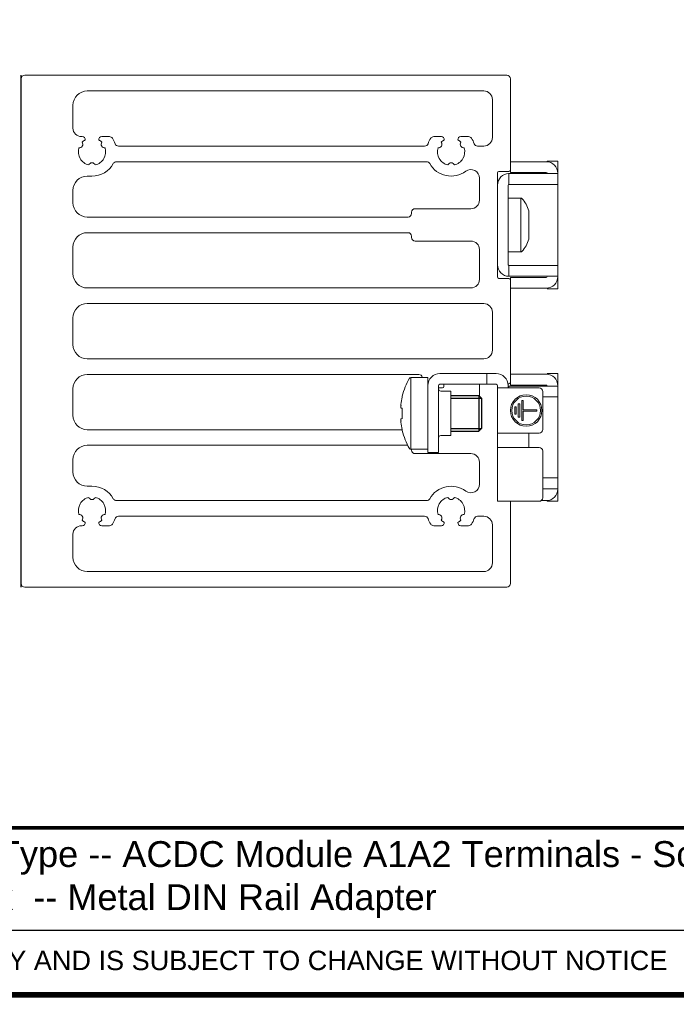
# Model space of a CAD drawing. Header units: millimetres. Extents: x -556 to 0, y -1 to 403.
# Tile 16 of 26: x -275 to -183, y -1 to 136. Entities that reach past the tile are written whole.
import ezdxf

# ---------------------------------------------------------------- set-up
doc = ezdxf.new("R2010")
doc.units = ezdxf.units.MM
doc.header["$LTSCALE"] = 3
doc.styles.add('Arail wf1', font='ARIAL.TTF')
doc.styles.add('ARIAL', font='ARIAL.TTF', dxfattribs={"width": 0.75})

# ---------------------------------------------------------------- blocks, each defined once
blk = doc.blocks.new('RHS60-Front')
at = {"linetype": 'Continuous', "lineweight": 0, "extrusion": (-1, 6.12323e-17, 0)}
for p, q in [((0, -35.15), (0, 35.15)), ((0.5, 35.65), (67.6, 35.65)), ((68.1, 35.15), (68.1, 22.45)), ((64.4, 33.47), (9.2, 33.47)), ((65.6, 26.98), (65.6, 32.27)), ((7.2, 31.47), (7.2, 28.3)), ((8.4, 27.1), (8.5, 27.1)), ((11.2, 27.1), (12.27, 27.1)), ((57.43, 27.1), (58.5, 27.1)), ((61.2, 27.1), (62.27, 27.1)), ((13.54, 25.78), (56.16, 25.78)), ((63.54, 25.78), (64.4, 25.78)), ((56.44, 23.6), (13.26, 23.6)), ((68.1, 23.6), (69.1, 23.6)), ((73.1, 23.6), (69.1, 23.6)), ((73.2, 23.6), (73.2, 23.7)), ((73.2, 23.7), (74.7, 23.7)), ((74.7, 23.2), (74.7, 23.7)), ((66.3, 22.05), (66.3, 7.55)), ((67.9, 22.25), (66.5, 22.25)), ((67.9, 21.95), (67.82, 21.95)), ((67.9, 21.95), (67.9, 20.45)), ((68.4, 21.95), (67.9, 21.95)), ((68.1, 22.1), (68.1, 22.45)), ((69.1, 22.1), (68.1, 22.1)), ((68.4, 21.95), (73.7, 21.95)), ((73.1, 22.1), (69.1, 22.1)), ((73.2, 22), (73.2, 21.95)), ((74.7, 21.95), (73.7, 21.95)), ((74.7, 22), (74.7, 23.2)), ((74.7, 21.95), (74.7, 22)), ((74.7, 20.45), (74.7, 21.95)), ((9.85, 21.6), (9.2, 21.6)), ((63.8, 18.26), (63.8, 21.31)), ((7.2, 19.6), (7.2, 17.9)), ((67.8, 20.32), (67.8, 20.35)), ((67.8, 20.14), (67.8, 20.32)), ((67.8, 20.14), (67.8, 9.46)), ((67.9, 20.45), (68.4, 20.45)), ((68.4, 20.45), (73.7, 20.45)), ((73.7, 20.45), (74.7, 20.45)), ((74.7, 9.15), (74.7, 20.45)), ((69.56, 18.55), (67.8, 18.55)), ((69.56, 18.55), (69.56, 11.05)), ((54.35, 16.4), (54.35, 16.56)), ((54.85, 17.06), (62.6, 17.06)), ((70.65, 16.77), (70.65, 12.82)), ((9.2, 15.9), (53.85, 15.9)), ((53.85, 13.72), (9.2, 13.72)), ((54.35, 13.06), (54.35, 13.22)), ((62.6, 12.56), (54.85, 12.56)), ((7.2, 11.72), (7.2, 8.02)), ((63.8, 7.22), (63.8, 11.36)), ((69.56, 11.05), (67.8, 11.05)), ((67.8, 9.28), (67.8, 9.46)), ((67.8, 9.28), (67.8, 9.25)), ((68.4, 9.15), (67.9, 9.15)), ((67.9, 9.15), (67.9, 7.65)), ((68.4, 9.15), (73.7, 9.15)), ((74.7, 9.15), (73.7, 9.15)), ((74.7, 7.65), (74.7, 9.15)), ((66.5, 7.35), (67.9, 7.35)), ((67.9, 7.65), (67.82, 7.65)), ((67.9, 7.65), (68.4, 7.65)), ((69.1, 7.5), (68.1, 7.5)), ((68.1, 7.5), (68.1, 7.15)), ((68.1, 7.15), (68.1, -7.15)), ((73.7, 7.65), (68.4, 7.65)), ((73.1, 7.5), (69.1, 7.5)), ((73.2, 7.6), (73.2, 7.65)), ((73.7, 7.65), (74.7, 7.65)), ((74.7, 7.6), (74.7, 7.65)), ((74.7, 6.4), (74.7, 7.6)), ((9.2, 6.02), (62.6, 6.02)), ((68.1, 6), (69.1, 6)), ((73.1, 6), (69.1, 6)), ((73.2, 5.9), (73.2, 6)), ((73.2, 5.9), (74.7, 5.9)), ((74.7, 5.9), (74.7, 6.4)), ((64.4, 3.85), (9.2, 3.85)), ((7.2, 1.85), (7.2, -1.85)), ((65.6, -2.65), (65.6, 2.65)), ((9.2, -3.85), (64.4, -3.85)), ((55.35, -6.03), (9.2, -6.03)), ((56.6, -6.45), (54.22, -6.45)), ((54.22, -16.45), (54.22, -6.45)), ((56.6, -7.6), (56.6, -6.45)), ((64.3, -5.9), (58.3, -5.9)), ((64.8, -5.9), (64.3, -5.9)), ((65.3, -5.9), (64.8, -5.9)), ((64.8, -7.4), (64.8, -5.9)), ((66.1, -5.9), (65.3, -5.9)), ((68.1, -6), (69.1, -6)), ((73.1, -6), (69.1, -6)), ((73.2, -6), (73.2, -5.9)), ((73.2, -5.9), (74.7, -5.9)), ((74.7, -6.4), (74.7, -5.9)), ((74.7, -7.6), (74.7, -6.4)), ((7.2, -8.03), (7.2, -11.72)), ((56.6, -15.9), (56.6, -7.6)), ((58.1, -7.6), (58.1, -15.9)), ((58.65, -7.91), (58.1, -7.91)), ((58.3, -7.4), (64.3, -7.4)), ((58.85, -7.4), (58.85, -7.71)), ((63.8, -9.21), (63.8, -7.4)), ((64.3, -7.4), (64.8, -7.4)), ((64.8, -7.4), (65.3, -7.4)), ((65.3, -7.4), (66.1, -7.4)), ((66.3, -7.7), (66.3, -7.6)), ((66.3, -7.7), (66.3, -7.9)), ((68, -7.9), (66.3, -7.9)), ((66.3, -7.9), (66.3, -14.2)), ((67.9, -7.35), (67.78, -7.35)), ((67.8, -7.45), (67.79, -7.45)), ((67.8, -7.45), (67.8, -7.6)), ((67.8, -7.7), (67.8, -7.6)), ((67.8, -7.9), (67.8, -7.7)), ((67.9, -7.65), (67.9, -7.9)), ((68.4, -7.65), (67.9, -7.65)), ((68, -7.9), (72.1, -7.9)), ((68.1, -7.5), (68.1, -7.15)), ((69.1, -7.5), (68.1, -7.5)), ((68.4, -7.65), (73.7, -7.65)), ((73.1, -7.5), (69.1, -7.5)), ((73.2, -7.6), (73.2, -7.65)), ((74.7, -7.65), (73.7, -7.65)), ((74.7, -7.65), (74.7, -7.6)), ((74.7, -9.15), (74.7, -7.65)), ((53.05, -9.07), (53.05, -9.18)), ((58.4, -8.35), (59.8, -8.35)), ((59.8, -13.9), (59.8, -8.35)), ((72.6, -8.4), (72.6, -13.7)), ((72.6, -9.15), (73.7, -9.15)), ((73.7, -9.15), (74.7, -9.15)), ((74.7, -20.45), (74.7, -9.15)), ((52.86, -10.41), (52.87, -10.42)), ((53.05, -10.72), (52.87, -10.7)), ((53.05, -10.71), (53.05, -12.19)), ((52.87, -12.2), (53.05, -12.18)), ((52.87, -12.48), (52.86, -12.49)), ((9.2, -13.73), (53.05, -13.73)), ((53.05, -13.72), (53.05, -13.83)), ((58.4, -14.55), (59.8, -14.55)), ((59.8, -14.55), (59.8, -13.9)), ((66.3, -14.2), (68, -14.2)), ((66.3, -14.2), (66.3, -15.2)), ((72.1, -14.2), (68, -14.2)), ((70.65, -14.2), (70.65, -16.2)), ((53.8, -15.9), (9.2, -15.9)), ((56.6, -16.45), (54.22, -16.45)), ((54.35, -16.56), (54.35, -16.45)), ((56.6, -15.9), (56.6, -16.9)), ((58.1, -16.9), (58.1, -15.9)), ((66.3, -15.2), (66.3, -16.2)), ((68, -16.2), (66.3, -16.2)), ((66.3, -16.2), (66.3, -23.7)), ((68, -16.2), (72.1, -16.2)), ((62.6, -17.06), (54.85, -17.06)), ((56.6, -16.9), (58.1, -16.9)), ((72.6, -16.7), (72.6, -23.2)), ((7.2, -17.9), (7.2, -19.6)), ((63.8, -21.31), (63.8, -18.26)), ((72.6, -20.45), (73.7, -20.45)), ((74.7, -20.45), (73.7, -20.45)), ((74.7, -21.95), (74.7, -20.45)), ((9.2, -21.6), (9.85, -21.6)), ((73.7, -21.95), (72.6, -21.95)), ((73.2, -22), (73.2, -21.95)), ((73.7, -21.95), (74.7, -21.95)), ((74.7, -22), (74.7, -21.95)), ((74.7, -23.2), (74.7, -22)), ((74.7, -23.7), (74.7, -23.2)), ((13.26, -23.6), (56.44, -23.6)), ((66.3, -23.7), (68, -23.7)), ((68, -23.7), (72.1, -23.7)), ((68.1, -23.7), (68.1, -35.15)), ((73.1, -23.6), (72.4, -23.6)), ((73.2, -23.7), (73.2, -23.6)), ((73.2, -23.7), (74.7, -23.7)), ((56.16, -25.78), (13.54, -25.78)), ((64.4, -25.78), (63.54, -25.78)), ((8.5, -27.1), (8.4, -27.1)), ((12.27, -27.1), (11.2, -27.1)), ((58.5, -27.1), (57.43, -27.1)), ((62.27, -27.1), (61.2, -27.1)), ((65.6, -32.28), (65.6, -26.98)), ((7.2, -28.3), (7.2, -31.48)), ((9.2, -33.48), (64.4, -33.48)), ((67.6, -35.65), (0.5, -35.65))]:
    blk.add_line(p, q, dxfattribs=at)
for p, q in [((59.8, -8.95), (63.7, -8.95)), ((63.7, -8.95), (64.1, -9.35)), ((64.1, -9.35), (64.1, -13.55)), ((64.1, -13.55), (63.7, -13.95)), ((59.8, -13.95), (63.7, -13.95))]:
    blk.add_line(p, q)
at = {"color": 31}
for p, q in [((59.8, -9.35), (64.1, -9.35)), ((63.7, -8.95), (63.7, -13.95)), ((59.8, -13.55), (64.1, -13.55))]:
    blk.add_line(p, q, dxfattribs=at)
at = {"color": 31, "linetype": 'Continuous', "lineweight": 0, "extrusion": (-1, 6.12323e-17, 0)}
for p, q in [((68.7, -10.55), (68.9, -10.55)), ((68.7, -11.55), (68.7, -10.55)), ((68.9, -10.55), (68.9, -11.55)), ((69.2, -10.1), (69.4, -10.1)), ((69.2, -12), (69.2, -10.1)), ((69.4, -10.1), (69.4, -12)), ((69.7, -9.65), (69.9, -9.65)), ((69.7, -12.45), (69.7, -9.65)), ((69.9, -9.65), (69.9, -10.95)), ((69.9, -10.95), (71.8, -10.95)), ((71.8, -10.95), (71.8, -11.15)), ((68.9, -11.55), (68.7, -11.55)), ((69.4, -12), (69.2, -12)), ((69.9, -11.15), (69.9, -12.45)), ((71.8, -11.15), (69.9, -11.15)), ((69.9, -12.45), (69.7, -12.45))]:
    blk.add_line(p, q, dxfattribs=at)
at = {"color": 31, "linetype": 'Continuous', "lineweight": 0}
for radius in [2.2, 2]:
    blk.add_circle((70.3, -11.05), radius, dxfattribs=at)
at = {"linetype": 'Continuous', "lineweight": 0}
for centre, radius, start, end in [((0.5, 35.15), 0.5, 90, 180), ((67.6, 35.15), 0.5, 0, 90), ((9.2, 31.47), 2, 90, 180), ((64.4, 32.27), 1.2, 0, 90), ((8.4, 28.3), 1.2, 180, 270), ((8.07, 26.02), 0.5, 264.2661, 35.7339), ((9.85, 25), 1.9, 120.1418, 136.119), ((8.5, 26.7), 0.4, 351.8208, 90), ((11.2, 26.7), 0.4, 90, 188.1792), ((9.85, 25), 1.9, 43.881, 59.8582), ((11.63, 26.02), 0.5, 144.2661, 275.7339), ((12.27, 26.6), 0.5, 33.4854, 90), ((9.85, 25), 3.4, 19.0821, 33.4854), ((13.54, 26.28), 0.5, 199.0821, 270), ((56.16, 26.28), 0.5, 270, 340.9179), ((59.85, 25), 3.4, 146.5146, 160.9179), ((57.43, 26.6), 0.5, 90, 146.5146), ((58.07, 26.02), 0.5, 264.2661, 35.7339), ((59.85, 25), 1.9, 120.1418, 136.119), ((58.5, 26.7), 0.4, 351.8208, 90), ((61.2, 26.7), 0.4, 90, 188.1792), ((59.85, 25), 1.9, 43.881, 59.8582), ((61.63, 26.02), 0.5, 144.2661, 275.7339), ((62.27, 26.6), 0.5, 33.4854, 90), ((59.85, 25), 3.4, 19.0821, 33.4854), ((63.54, 26.28), 0.5, 199.0821, 270), ((64.4, 26.98), 1.2, 270, 0), ((9.85, 25), 1.9, 163.881, 256.119), ((9.85, 25), 1.9, 283.881, 16.119), ((59.85, 25), 1.9, 163.881, 256.119), ((59.85, 25), 1.9, 283.881, 16.119), ((9.85, 22.95), 0.5, 24.2661, 155.7339), ((9.85, 25), 3.4, 270, 330.8446), ((13.26, 23.1), 0.5, 90, 150.8446), ((56.44, 23.1), 0.5, 29.1554, 90), ((59.85, 25), 3.4, 209.1554, 306.7144), ((59.85, 22.95), 0.5, 24.2661, 155.7339), ((73.1, 22), 1.6, 0, 90), ((62.6, 21.31), 1.2, 360, 126.7144), ((66.5, 22.05), 0.2, 90, 180), ((67.9, 20.35), 1.6, 90, 180), ((67.9, 22.45), 0.2, 270, 0), ((73.1, 22), 0.1, 0, 90), ((9.2, 19.6), 2, 90, 180), ((67.9, 20.35), 0.1, 90, 180), ((9.2, 17.9), 2, 180, 270), ((62.6, 18.26), 1.2, 270, 360), ((69.56, 18.35), 0.2, 42.9617, 90), ((66.78, 15.76), 4, 14.6956, 42.9617), ((54.85, 16.56), 0.5, 90, 180), ((53.85, 16.4), 0.5, 270, 0), ((9.2, 11.72), 2, 90, 180), ((53.85, 13.22), 0.5, 0, 90), ((54.85, 13.06), 0.5, 180, 270), ((62.6, 11.36), 1.2, 360, 90), ((66.78, 13.84), 4, 317.0383, 345.3044), ((69.56, 11.25), 0.2, 270, 317.0383), ((67.9, 9.25), 1.6, 180, 270), ((67.9, 9.25), 0.1, 180, 270), ((9.2, 8.02), 2, 180, 270), ((62.6, 7.22), 1.2, 270, 0), ((66.5, 7.55), 0.2, 180, 270), ((67.9, 7.15), 0.2, 0, 90), ((73.1, 7.6), 0.1, 270, 0), ((73.1, 7.6), 1.6, 270, 0), ((9.2, 1.85), 2, 90, 180), ((64.4, 2.65), 1.2, 0, 90), ((9.2, -1.85), 2, 180, 270), ((64.4, -2.65), 1.2, 270, 360), ((9.2, -8.03), 2, 90, 180), ((62.76, -11.45), 10, 150.6728, 166.2089), ((54.22, -6.65), 0.2, 90, 150.6728), ((55.35, -6.53), 0.5, 8.6269, 90), ((58.3, -7.6), 1.7, 90, 180), ((66.1, -7.6), 1.7, 0, 90), ((73.1, -7.6), 1.6, 0, 90), ((58.3, -7.6), 0.2, 90, 180), ((58.4, -8.05), 0.3, 180, 270), ((58.65, -7.71), 0.2, 270, 0), ((66.1, -7.6), 0.2, 0, 90), ((68.29, -7.52), 0.495, 180, 195.4036), ((67.9, -9.25), 1.6, 90, 93.5833), ((67.9, -7.15), 0.2, 270, 0), ((72.1, -8.4), 0.5, 0, 90), ((73.1, -7.6), 0.1, 0, 90), ((9.2, -11.72), 2, 180, 270), ((72.1, -13.7), 0.5, 270, 0), ((62.76, -11.45), 10, 193.7911, 209.3272), ((58.4, -14.85), 0.3, 90, 180), ((9.2, -17.9), 2, 90, 180), ((54.22, -16.25), 0.2, 209.3272, 270), ((72.1, -16.7), 0.5, 0, 90), ((54.85, -16.56), 0.5, 180, 270), ((62.6, -18.26), 1.2, 0, 90), ((9.2, -19.6), 2, 180, 270), ((9.85, -25), 3.4, 29.1554, 90), ((59.85, -25), 3.4, 53.2856, 150.8446), ((62.6, -21.31), 1.2, 233.2856, 0), ((9.85, -25), 1.9, 103.881, 196.119), ((9.85, -22.95), 0.5, 204.2661, 335.7339), ((9.85, -25), 1.9, 343.881, 76.119), ((59.85, -25), 1.9, 103.881, 196.119), ((59.85, -22.95), 0.5, 204.2661, 335.7339), ((59.85, -25), 1.9, 343.881, 76.119), ((72.1, -23.2), 0.5, 270, 0), ((73.1, -22), 1.6, 270, 0), ((13.26, -23.1), 0.5, 209.1554, 270), ((56.44, -23.1), 0.5, 270, 330.8446), ((8.07, -26.02), 0.5, 324.2661, 95.7339), ((11.63, -26.02), 0.5, 84.2661, 215.7339), ((13.54, -26.28), 0.5, 90, 160.9179), ((56.16, -26.28), 0.5, 19.0821, 90), ((58.07, -26.02), 0.5, 324.2661, 95.7339), ((61.63, -26.02), 0.5, 84.2661, 215.7339), ((63.54, -26.28), 0.5, 90, 160.9179), ((64.4, -26.98), 1.2, 360, 90), ((8.4, -28.3), 1.2, 90, 180), ((9.85, -25), 1.9, 223.881, 239.8582), ((8.5, -26.7), 0.4, 270, 8.1792), ((9.85, -25), 1.9, 300.1418, 316.119), ((11.2, -26.7), 0.4, 171.8208, 270), ((12.27, -26.6), 0.5, 270, 326.5146), ((9.85, -25), 3.4, 326.5146, 340.9179), ((59.85, -25), 3.4, 199.0821, 213.4854), ((57.43, -26.6), 0.5, 213.4854, 270), ((59.85, -25), 1.9, 223.881, 239.8582), ((58.5, -26.7), 0.4, 270, 8.1792), ((59.85, -25), 1.9, 300.1418, 316.119), ((61.2, -26.7), 0.4, 171.8208, 270), ((62.27, -26.6), 0.5, 270, 326.5146), ((59.85, -25), 3.4, 326.5146, 340.9179), ((9.2, -31.48), 2, 180, 270), ((64.4, -32.28), 1.2, 270, 0), ((0.5, -35.15), 0.5, 180, 270), ((67.6, -35.15), 0.5, 270, 0)]:
    blk.add_arc(centre, radius, start, end, dxfattribs=at)
for centre, major_axis, ratio, start_param, end_param in [((62.76, -11.45), (-0.37, -9.99), 0.997261, 4.520641, 4.62451), ((62.79, -11.23), (9.89, -1.47), 0.703233, 3.223702, 3.227188), ((62.79, -11.23), (9.89, -1.47), 0.703233, 3.264298, 3.267784), ((62.76, -11.44), (9.97, -0.74), 0.002739, 2.912905, 3.016774), ((62.79, -11.67), (-9.89, -1.47), 0.703233, 6.156994, 6.16048), ((62.76, -11.46), (-9.97, -0.74), 0.002739, 0.124818, 0.228688), ((62.79, -11.67), (-9.89, -1.47), 0.703233, 6.19759, 6.201076), ((62.76, -11.45), (0.37, -9.99), 0.997261, 4.800268, 4.904137), ((67.8, -14.8), (3.74, 3.74), 0.078702, 1.488645, 1.492257)]:
    blk.add_ellipse(centre, major_axis=major_axis, ratio=ratio, start_param=start_param, end_param=end_param, dxfattribs=at)
for points, knots in [([(52.85, -10.36), (52.85, -10.36), (52.85, -10.36), (52.85, -10.38), (52.85, -10.39), (52.86, -10.41), (52.86, -10.41), (52.86, -10.41), (52.86, -10.41), (52.87, -10.41), (52.87, -10.39), (52.88, -10.38), (52.88, -10.36), (52.88, -10.36), (52.88, -10.36)], [-0.1397319, -0.1397319, -0.1397319, -0.1397319, -0.1396983, -0.1396983, -0.0698491, -0.0698491, 0, 0, 0, 0.0698926, 0.0698926, 0.1397852, 0.1397852, 0.139819, 0.139819, 0.139819, 0.139819]), ([(52.88, -10.36), (52.88, -10.36), (52.88, -10.36), (52.88, -10.38), (52.87, -10.4), (52.87, -10.44), (52.86, -10.47), (52.86, -10.49), (52.86, -10.51), (52.86, -10.54), (52.85, -10.59), (52.85, -10.61), (52.85, -10.62), (52.85, -10.62), (52.85, -10.62)], [-0.139819, -0.139819, -0.139819, -0.139819, -0.1397852, -0.1397852, -0.0698926, -0.0698926, 0, 0, 0, 0.0698491, 0.0698491, 0.1396983, 0.1396983, 0.1397319, 0.1397319, 0.1397319, 0.1397319]), ([(52.87, -10.21), (52.86, -10.23), (52.86, -10.25), (52.86, -10.28), (52.86, -10.3), (52.86, -10.32), (52.86, -10.34), (52.86, -10.34), (52.86, -10.34)], [-0.0699293, -0.0699293, -0.0699293, -0.0699293, 0, 0, 0, 0.0698816, 0.0698816, 0.069893, 0.069893, 0.069893, 0.069893]), ([(52.86, -10.65), (52.86, -10.65), (52.86, -10.65), (52.86, -10.66), (52.86, -10.68), (52.86, -10.69), (52.86, -10.7), (52.86, -10.7), (52.87, -10.7)], [-0.069893, -0.069893, -0.069893, -0.069893, -0.0698816, -0.0698816, 0, 0, 0, 0.0699293, 0.0699293, 0.0699293, 0.0699293]), ([(52.85, -12.28), (52.85, -12.28), (52.85, -12.28), (52.85, -12.29), (52.85, -12.31), (52.86, -12.36), (52.86, -12.39), (52.86, -12.41), (52.86, -12.43), (52.87, -12.46), (52.87, -12.5), (52.88, -12.52), (52.88, -12.54)], [-0.1397319, -0.1397319, -0.1397319, -0.1397319, -0.1396983, -0.1396983, -0.0698491, -0.0698491, 0, 0, 0, 0.0699096, 0.0699096, 0.1398192, 0.1398192, 0.1398192, 0.1398192]), ([(52.87, -12.2), (52.86, -12.2), (52.86, -12.2), (52.86, -12.21), (52.86, -12.22), (52.86, -12.24), (52.86, -12.25), (52.86, -12.25), (52.86, -12.25)], [-0.0699293, -0.0699293, -0.0699293, -0.0699293, 0, 0, 0, 0.0698816, 0.0698816, 0.069893, 0.069893, 0.069893, 0.069893]), ([(52.88, -12.54), (52.88, -12.54), (52.88, -12.54), (52.88, -12.52), (52.87, -12.51), (52.87, -12.49), (52.86, -12.49), (52.86, -12.49), (52.86, -12.49), (52.86, -12.49), (52.85, -12.51), (52.85, -12.52), (52.85, -12.54), (52.85, -12.54), (52.85, -12.54)], [-0.139819, -0.139819, -0.139819, -0.139819, -0.1397852, -0.1397852, -0.0698926, -0.0698926, 0, 0, 0, 0.0698491, 0.0698491, 0.1396983, 0.1396983, 0.1397319, 0.1397319, 0.1397319, 0.1397319]), ([(52.86, -12.56), (52.86, -12.56), (52.86, -12.56), (52.86, -12.58), (52.86, -12.6), (52.86, -12.62), (52.86, -12.65), (52.86, -12.67), (52.87, -12.69)], [-0.069893, -0.069893, -0.069893, -0.069893, -0.0698816, -0.0698816, 0, 0, 0, 0.0699293, 0.0699293, 0.0699293, 0.0699293])]:
    blk.add_open_spline(points, degree=3, knots=knots, dxfattribs=at)
blk = doc.blocks.new('CGI1029-01')
for p, q in [((-274.4, 56.8), (-274.4, 128.1)), ((-528, 9), (-38, 9))]:
    blk.add_line(p, q)
at = {"linetype": 'Continuous', "lineweight": 0, "extrusion": (-1, 1.83697e-16, 2.22045e-16)}
blk.add_line((-274.4, 65.7), (-274.4, 119.2), dxfattribs=at)
at = {"const_width": 0.76}
blk.add_lwpolyline([(0, 0), (0, 403), (-556, 403), (-556, 0)], close=True, dxfattribs=at)
at = {"const_width": 0.5}
blk.add_lwpolyline([(-556, 23.25), (0, 23.25)], dxfattribs=at)
blk.add_blockref('RHS60-Front', (-274.4, 92.45))
for s, insert, char_height, width, attachment_point, style in [('\\pi48.88;{\\W1;3 x RG 17.5  E-Type -- L T Terminals - Screw Type -- ACDC Module A1A2 Terminals - Screw Type \\P\\pi105.2;70 x 72 x 90 Heatsink  -- Metal DIN Rail Adapter}', (-429.08038208, 21.40952242), 3.6, 317.5642609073, 1, 'ARIAL'), ('THIS DRAWING IS PROVIDED FOR REFERENCE ONLY AND IS SUBJECT TO CHANGE WITHOUT NOTICE', (-278, 6.14392906), 2.7, 197.027099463, 2, 'Arail wf1')]:
    blk.add_mtext(s, dxfattribs=dict(insert=insert, char_height=char_height, width=width, attachment_point=attachment_point, style=style))

msp = doc.modelspace()

# ---------------------------------------------------------------- block references
msp.add_blockref('CGI1029-01', (0, 0))

doc.saveas('drawing.dxf')
